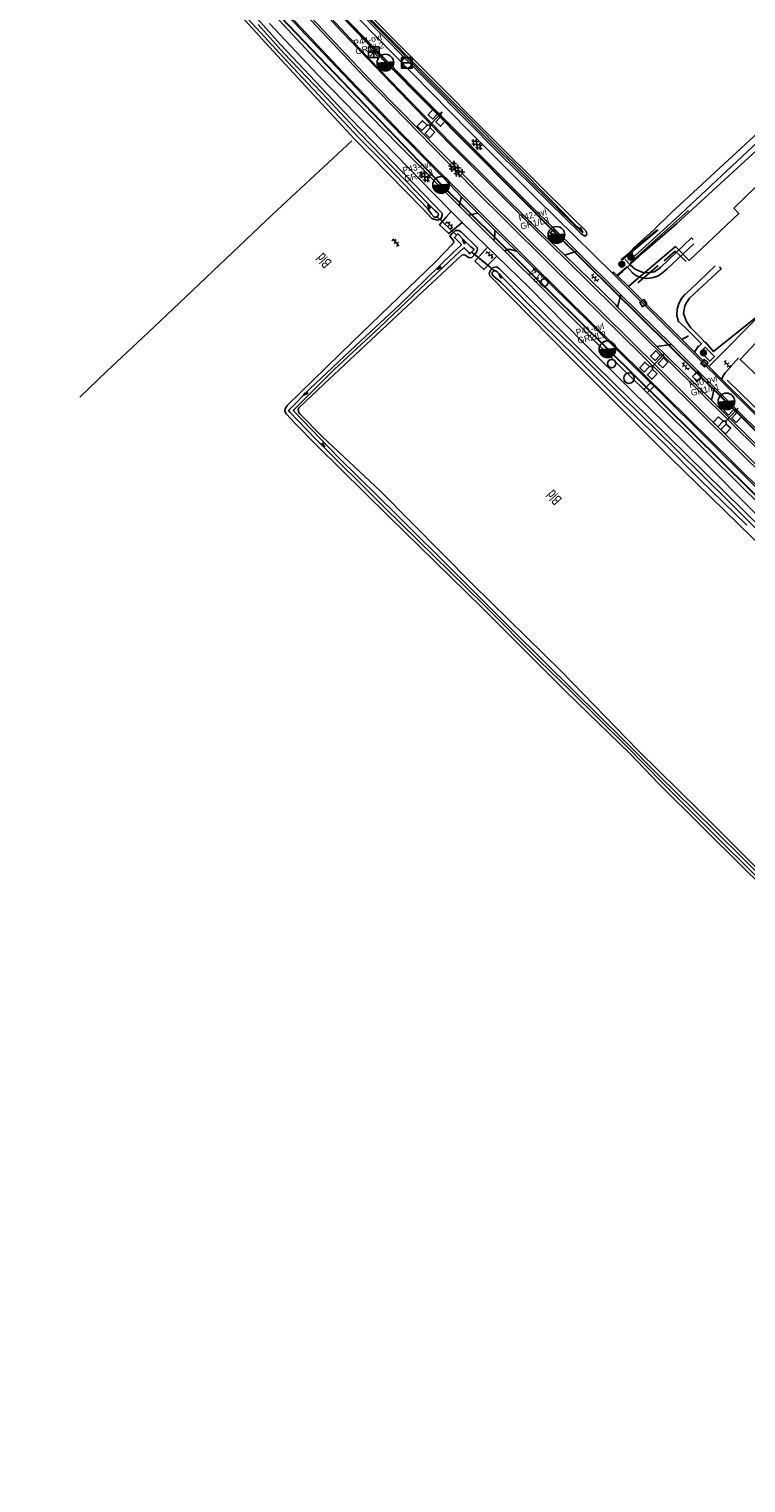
# Model space of a CAD drawing. Header units: metres. Extents: x 119757 to 244046, y 404148 to 811635.
# Tile 1 of 60: x 121089 to 121259, y 405151 to 405497. Entities that reach past the tile are written whole.
import ezdxf

# ---------------------------------------------------------------- set-up
doc = ezdxf.new("R2010")
doc.units = ezdxf.units.M
doc.layers.get('0').update_dxf_attribs({"linetype": 'CONTINUOUS'})
doc.layers.add('# Ov Nieuwe Leiding', color=250, linetype='CONTINUOUS', lineweight=30)
for name, color, linetype in [('2602', 126, 'CONTINUOUS'), ('4401', 7, 'CONTINUOUS'), ('4411', 7, 'CONTINUOUS'), ('4413', 7, 'CONTINUOUS'), ('4504', 7, 'CONTINUOUS'), ('4601', 172, 'CONTINUOUS'), ('B-AF-HAAG-GD', 74, 'CONTINUOUS'), ('B-AF-HEKW-GD', 47, 'Hekwerk'), ('B-AF-RAST-GD', 47, 'Raster'), ('B-AS-HECT-GD', 9, 'CONTINUOUS'), ('B-BP-BOOM-GD', 74, 'CONTINUOUS'), ('B-BW-SIGN-GD', 8, 'CONTINUOUS'), ('B-GB-BOUW-GD', 242, 'CONTINUOUS'), ('B-KL-GAS-GD', 8, 'CONTINUOUS'), ('B-KL-TELE-GD', 8, 'CONTINUOUS'), ('B-KL-WATER-GD', 8, 'CONTINUOUS'), ('B-MK-ASSTRP-GD', 121, 'CONTINUOUS'), ('B-MK-STRP-GD', 121, 'CONTINUOUS'), ('B-OB-KAST-GD', 8, 'CONTINUOUS'), ('B-TE-OND-GD', 8, 'CONTINUOUS'), ('B-TR-SLOO-GD', 142, 'CONTINUOUS'), ('B-VH-FPAD-GD', 13, 'CONTINUOUS'), ('B-VH-GOOT-GD', 13, 'CONTINUOUS'), ('B-VH-HFDR-GD', 13, 'CONTINUOUS'), ('B-VH-OVRG-GD', 13, 'CONTINUOUS'), ('B-VR-TELLUS-GD', 214, 'CONTINUOUS'), ('B-WT-HDUIK-GD', 134, 'CONTINUOUS'), ('B-WT-KOLK-GD', 213, 'CONTINUOUS'), ('L-AR-BLOCKS-GD', 8, 'CONTINUOUS'), ('L-AR-SYMB-GD', 8, 'CONTINUOUS'), ('n-ov-arma-pr', 1, 'CONTINUOUS'), ('OVL Lichtpunt', 1, 'CONTINUOUS'), ('OVL Lichtpuntinformatie', 1, 'CONTINUOUS')]:
    doc.layers.add(name, color=color, linetype=linetype)
doc.linetypes.add('Hekwerk', pattern='A,4,-1,[1,dgnlstyle.shx,S=0.004,R=0,X=0,Y=0],-1', length=6)
doc.linetypes.add('OV-4x4mm2', pattern='A,8,-1.5,["4x4",Standard,S=1.5,R=0,X=0,Y=-0.75],-5.5', length=15)
doc.linetypes.add('Raster', pattern='A,4,-1,[1,dgnlstyle.shx,S=0.004,R=0,X=0,Y=0],-1', length=6)

# ---------------------------------------------------------------- blocks, each defined once
blk = doc.blocks.new('OV6', base_point=(119758.78532, 404407.573336))
at = {"layer": '4413'}
for points in [[(119758.78532, 404407.573336, 0), (119759.09782, 404407.573336, 0)], [(119758.81657, 404407.573336, 0), (119758.81657, 404407.604586, 0)], [(119758.87907, 404407.573336, 0), (119758.87907, 404407.542086, 0)], [(119758.94157, 404407.573336, 0), (119758.94157, 404407.604586, 0)], [(119759.00407, 404407.573336, 0), (119759.00407, 404407.542086, 0)], [(119759.06657, 404407.573336, 0), (119759.06657, 404407.604586, 0)]]:
    blk.add_polyline3d(points, dxfattribs=at)
blk = doc.blocks.new('WATER', base_point=(119758.78532, 404407.573336))
at = {"layer": '4601'}
for points in [[(119758.28532, 404407.723336, 0), (119758.34782, 404407.785836, 0), (119758.47282, 404407.848336, 0), (119758.59782, 404407.848336, 0), (119758.72282, 404407.785836, 0), (119758.78532, 404407.723336, 0), (119758.84782, 404407.660836, 0), (119758.97282, 404407.598336, 0), (119759.09782, 404407.598336, 0), (119759.22282, 404407.660836, 0), (119759.28532, 404407.723336, 0)], [(119758.28532, 404407.423336, 0), (119758.34782, 404407.485836, 0), (119758.47282, 404407.548336, 0), (119758.59782, 404407.548336, 0), (119758.72282, 404407.485836, 0), (119758.78532, 404407.423336, 0), (119758.84782, 404407.360836, 0), (119758.97282, 404407.298336, 0), (119759.09782, 404407.298336, 0), (119759.22282, 404407.360836, 0), (119759.28532, 404407.423336, 0)]]:
    blk.add_polyline3d(points, dxfattribs=at)
blk = doc.blocks.new('3501', base_point=(119758.533414, 404407.573336))
blk.add_polyline3d([(119758.033414, 404407.573336, 0), (119758.033414, 404407.823336, 0), (119758.533414, 404407.823336, 0), (119759.033414, 404407.823336, 0), (119759.033414, 404407.573336, 0), (119759.033414, 404407.323336, 0), (119758.533414, 404407.323336, 0), (119758.033414, 404407.323336, 0)], close=True)
blk.add_polyline3d([(119758.033414, 404407.323336, 0), (119759.033414, 404407.823336, 0)])
blk = doc.blocks.new('2901')
for radius in [0.27, 0.18, 0.09]:
    blk.add_circle((0, 0), radius)
blk = doc.blocks.new('2202')
for p, q in [((-0.35, 0), (-0.5, 0)), ((0, 0.35), (0, 0.5)), ((0.35, 0), (0.5, 0)), ((0, -0.35), (0, -0.5))]:
    blk.add_line(p, q)
blk.add_circle((0, 0), 0.35)
blk = doc.blocks.new('3602')
at = {"flags": 128}
blk.add_lwpolyline([(-0.31, 0), (-0.31, 0.31), (0, 0.31), (0.31, 0.31), (0.31, 0), (0.31, -0.31), (0, -0.31), (-0.31, -0.31)], close=True, dxfattribs=at)
blk = doc.blocks.new('3605')
at = {"flags": 128}
blk.add_lwpolyline([(-0.25, -0.25), (-0.25, 0.25), (0.25, 0.25), (0.25, -0.25)], close=True, dxfattribs=at)
blk = doc.blocks.new('3201')
blk.add_circle((0, 0), 0.5)
blk = doc.blocks.new('2602', base_point=(119758.78532, 404407.573336))
at = {"layer": '2602'}
for points in [[(119758.78532, 404407.573336, 0), (119758.28532, 404408.073336, 0), (119756.48532, 404408.073336, 0), (119756.48532, 404409.573336, 0), (119758.28532, 404409.573336, 0), (119758.28532, 404408.073336, 0)], [(119758.78532, 404407.573336, 0), (119758.28532, 404407.073575, 0), (119758.28532, 404405.573336, 0), (119756.48532, 404405.573336, 0), (119756.48532, 404407.073336, 0), (119758.28532, 404407.073575, 0)], [(119763.01032, 404407.573336, 0), (119762.53532, 404407.573336, 0), (119758.78532, 404407.573336, 0)], [(119762.53532, 404407.573336, 0), (119762.03532, 404408.073336, 0), (119760.23532, 404408.073336, 0), (119760.23532, 404409.573336, 0), (119762.03532, 404409.573336, 0), (119762.03532, 404408.073336, 0)], [(119762.53532, 404407.573336, 0), (119762.03532, 404407.073336, 0), (119762.03532, 404405.573336, 0), (119760.23532, 404405.573336, 0), (119760.23532, 404407.073336, 0), (119762.03532, 404407.073336, 0)]]:
    blk.add_polyline3d(points, dxfattribs=at)
blk = doc.blocks.new('3202')
blk.add_circle((0, 0), 0.4)
blk = doc.blocks.new('GV6', base_point=(119758.78532, 404407.573336))
at = {"layer": '4411'}
for points in [[(119758.78532, 404407.542086, 0), (119758.94157, 404407.667086, 0)], [(119758.78532, 404407.604586, 0), (119758.94157, 404407.479586, 0)], [(119758.84782, 404407.479586, 0), (119759.09782, 404407.667086, 0)], [(119758.84782, 404407.667086, 0), (119759.09782, 404407.479586, 0)], [(119759.00407, 404407.667086, 0), (119759.16032, 404407.542086, 0)], [(119759.00407, 404407.479586, 0), (119759.16032, 404407.604586, 0)]]:
    blk.add_polyline3d(points, dxfattribs=at)
blk = doc.blocks.new('GV4', base_point=(119758.533414, 404407.573336))
at = {"layer": '4401'}
for points in [[(119758.533414, 404407.604586, 0), (119758.627164, 404407.667086, 0)], [(119758.533414, 404407.510836, 0), (119758.783414, 404407.667086, 0)], [(119758.533414, 404407.667086, 0), (119758.845914, 404407.479586, 0)], [(119758.595914, 404407.479586, 0), (119758.908414, 404407.667086, 0)], [(119758.658414, 404407.667086, 0), (119758.908414, 404407.510836, 0)], [(119758.814664, 404407.667086, 0), (119758.908414, 404407.604586, 0)], [(119758.533414, 404407.573336, 0), (119758.689664, 404407.479586, 0)], [(119758.752164, 404407.479586, 0), (119758.908414, 404407.573336, 0)]]:
    blk.add_polyline3d(points, dxfattribs=at)
blk = doc.blocks.new('3302')
blk.add_line((-0.5, 0), (0.5, 0))
at = {"flags": 128}
blk.add_lwpolyline([(-0.5, -0.5), (0.5, -0.5), (0.5, 0.5), (-0.5, 0.5)], close=True, dxfattribs=at)
blk.add_circle((0, 0), 0.5)
blk = doc.blocks.new('2402')
for q in [(0, 0.49), (-0.5, -0.01), (0.5, -0.01), (0, -0.51)]:
    blk.add_line((0, -0.01), q)
at = {"flags": 128}
blk.add_lwpolyline([(0, -0.51), (-0.5, -0.51), (-0.5, -0.01), (-0.5, 0.49), (0, 0.49), (0.5, 0.49), (0.5, -0.01), (0.5, -0.51)], close=True, dxfattribs=at)
for points in [[(-0.35, 0.34), (0, -0.01), (0.36, -0.37)], [(0.36, 0.34), (0, -0.01), (-0.35, -0.37)]]:
    blk.add_lwpolyline(points, dxfattribs=at)
blk = doc.blocks.new('2810')
at = {"flags": 128}
blk.add_lwpolyline([(-0.63, -0.31), (-0.63, 0.31), (0.62, 0.31), (0.62, -0.31)], close=True, dxfattribs=at)
blk = doc.blocks.new('OV_MASTB')
at = {"layer": 'n-ov-arma-pr'}
for p, q in [((0, -1.5), (-0.02, 1.5)), ((0.06, -1.5), (0.05, 1.5)), ((0.13, -1.49), (0.11, 1.5)), ((0.19, -1.49), (0.18, 1.49)), ((0.26, -1.48), (0.24, 1.48)), ((0.32, -1.47), (0.3, 1.47)), ((0.38, -1.45), (0.37, 1.45)), ((0.45, -1.43), (0.43, 1.44)), ((0.51, -1.41), (0.49, 1.42)), ((0.57, -1.39), (0.56, 1.39)), ((0.64, -1.36), (0.62, 1.37)), ((0.7, -1.33), (0.68, 1.34)), ((0.76, -1.29), (0.75, 1.3)), ((0.83, -1.25), (0.81, 1.26)), ((0.89, -1.21), (0.88, 1.22)), ((0.95, -1.16), (0.94, 1.17)), ((1.02, -1.1), (1, 1.12)), ((1.08, -1.04), (1.07, 1.05)), ((1.14, -0.97), (1.13, 0.99)), ((1.2, -0.89), (1.19, 0.91)), ((1.27, -0.8), (1.26, 0.82)), ((1.33, -0.69), (1.32, 0.71)), ((1.39, -0.56), (1.39, 0.57)), ((1.46, -0.36), (1.45, 0.38))]:
    blk.add_line(p, q, dxfattribs=at)
blk.add_circle((0, 0), 1.5, dxfattribs=at)

msp = doc.modelspace()

# ---------------------------------------------------------------- linework, layer by layer
at = {"layer": '# Ov Nieuwe Leiding', "color": 1, "linetype": 'OV-4x4mm2'}
for points in [[(121477.08, 405232.48), (121476.76, 405232.01), (121472.69, 405235.13), (121471.88, 405236.49), (121472.45, 405238.42), (121461.36, 405246.99), (121458.95, 405246.23), (121446.72, 405253.83), (121444.52, 405250.9), (121442.95, 405251.88), (121435.06, 405239.97), (121437.08, 405238.13), (121436.68, 405237.6), (121428.25, 405243.45), (121390.56, 405271.7), (121351.56, 405303.02), (121308.63, 405340.85), (121267.2, 405380.51), (121226.64, 405420.63), (121187.06, 405459.7), (121147.07, 405501.34), (121109.16, 405543.48)], [(121477.51, 405232.36), (121476.79, 405231.33), (121472, 405234.9), (121471.07, 405236.55), (121471.78, 405238.44), (121461.4, 405246.27), (121458.94, 405245.04), (121446.9, 405252.87), (121444.23, 405249.24), (121418.55, 405268.93), (121378.09, 405295.54), (121337.52, 405329.43), (121295.46, 405367.99), (121254.56, 405408.3), (121214.44, 405447.9), (121173.7, 405488.89), (121135.17, 405529.31)]]:
    msp.add_lwpolyline(points, dxfattribs=at)
at = {"layer": 'B-AF-HAAG-GD'}
for points in [[(121231.93, 405441.16), (121239.38, 405447.84), (121245.76, 405453.58)], [(121240.01, 405441.57), (121242.64, 405443.88), (121245.22, 405441.48)], [(121238.58, 405440.47), (121233.73, 405436.41)], [(121249.73, 405422.31), (121251.75, 405420.04), (121266.86, 405432.16), (121276.99, 405440.6), (121278.45, 405441.96)], [(121255.03, 405413.27), (121269.42, 405399.18)]]:
    msp.add_lwpolyline(points, dxfattribs=at)
at = {"layer": 'B-AF-HEKW-GD'}
for points in [[(121230.69, 405441.93), (121231.99, 405440.58), (121233.14, 405439.61), (121234.51, 405438.98), (121235.52, 405438.76), (121236.69, 405438.81), (121237.6, 405439.02), (121238.52, 405439.54), (121239.11, 405440.01), (121246.54, 405447.07), (121246.94, 405446.68)], [(121253.14, 405440.2), (121253.57, 405439.74), (121246.06, 405432.72), (121245.39, 405431.8), (121244.92, 405430.94), (121244.74, 405429.93), (121244.64, 405429.12), (121244.9, 405428.18), (121245.31, 405427.19), (121245.94, 405426.25), (121246.37, 405425.66), (121251.93, 405420.01)]]:
    msp.add_lwpolyline(points, dxfattribs=at)
at = {"layer": 'B-AF-RAST-GD'}
for points in [[(121165.66, 405470.14), (121146.82, 405452.59), (121123.06, 405430.11), (121117.21, 405424.58)], [(121100.93, 405409.18), (121107.3, 405415.28), (121117.21, 405424.58)]]:
    msp.add_lwpolyline(points, dxfattribs=at)
at = {"layer": 'B-GB-BOUW-GD'}
msp.add_lwpolyline([(121277.36, 405419.86), (121268.07, 405428.8), (121258.06, 405418.14), (121273.15, 405403.78), (121280.42, 405411.59), (121274.59, 405416.98)], close=True, dxfattribs=at)
at = {"layer": 'B-MK-ASSTRP-GD'}
for points in [[(121145.69, 405509.77), (121168.87, 405485.08), (121194.53, 405458.84), (121220.24, 405433.37), (121239.51, 405414.39), (121265.23, 405389), (121287.9, 405366.83), (121297.98, 405357.09), (121309.11, 405346.6), (121312.42, 405343.5), (121322.57, 405334.3), (121330.22, 405327.7), (121350.88, 405310.05), (121363.63, 405299.48)], [(121364.04, 405299.97), (121346.14, 405314.85), (121324.18, 405333.63), (121312.35, 405344.29), (121307.32, 405349), (121298.37, 405357.51), (121280.89, 405374.41), (121255.03, 405399.88), (121231.44, 405423.19), (121214.74, 405439.67), (121196.98, 405457.24), (121171.3, 405483.3), (121151.91, 405503.92)]]:
    msp.add_lwpolyline(points, dxfattribs=at)
at = {"layer": 'B-MK-STRP-GD'}
for points in [[(121138.53, 405522.77), (121163.43, 405495.88), (121188.84, 405469.47), (121209.17, 405449.22), (121216.79, 405441.73), (121234, 405424.77), (121255.56, 405403.49), (121277.08, 405382.24), (121298.83, 405361.11), (121318.76, 405342.51), (121337.14, 405326.58), (121355.8, 405310.92), (121372.44, 405297.71)], [(121365.74, 405293.73), (121354.19, 405303.24), (121335.99, 405318.65), (121322.49, 405330.43), (121309.18, 405342.54), (121300.54, 405350.67), (121279.6, 405370.78), (121256.31, 405393.7), (121235.07, 405414.66), (121216, 405433.5), (121199.09, 405450.21), (121186.39, 405462.9), (121177.61, 405471.81), (121163.62, 405486.36), (121143.27, 405508.11)]]:
    msp.add_lwpolyline(points, dxfattribs=at)
at = {"layer": 'B-TR-SLOO-GD'}
for points in [[(121088.87, 405560.24), (121108.29, 405537.95), (121128.1, 405516.13), (121148.68, 405493.08), (121165.35, 405475.46), (121182.81, 405457.46), (121187.21, 405452.9)], [(121187.21, 405452.9), (121187.19, 405452.39), (121186.84, 405451.5), (121185.99, 405451.25), (121184.69, 405451.64), (121182.49, 405454.03), (121166.22, 405470.62), (121145.14, 405493.41), (121126.47, 405514.03), (121109.21, 405533.4), (121098.24, 405545.74)], [(121138.21, 405502.11), (121150.42, 405488.81), (121167.34, 405470.88), (121172.37, 405465.87), (121183.73, 405453.98), (121184.66, 405452.73), (121185.31, 405451.97), (121185.87, 405451.96), (121186.21, 405452.33), (121186.33, 405452.76), (121186.01, 405453.09), (121185.55, 405453.47), (121184.13, 405454.83), (121183.69, 405455.3), (121181.22, 405457.87), (121167.49, 405471.97), (121158.58, 405481.53), (121149.49, 405490.99), (121143.41, 405497.78)], [(121168.93, 405499.87), (121174.16, 405494.59), (121179.46, 405489.15), (121184.35, 405484.26), (121190.07, 405478.5), (121198.54, 405469.96), (121205.9, 405462.67), (121214.01, 405454.65), (121218.95, 405449.8), (121220.54, 405448.35), (121220.63, 405448.33), (121220.69, 405448.38), (121220.65, 405448.53), (121218.63, 405450.44), (121216, 405453.07), (121213.08, 405456.01), (121204.68, 405464.5), (121202.3, 405466.77), (121193.9, 405475.25), (121188.27, 405480.84), (121180.74, 405488.36), (121174.19, 405495.04), (121167.61, 405501.61)], [(121284.99, 405493.21), (121262.35, 405472.12), (121241.87, 405453.15), (121237.55, 405448.95), (121232.79, 405444.69), (121232.05, 405443.92), (121232.36, 405443.4), (121232.44, 405442.87), (121232.98, 405442.71), (121242.61, 405451.48), (121263.46, 405471.04), (121275.5, 405481.6), (121289.13, 405494.01)], [(121152.18, 405402.96), (121150.07, 405405.26), (121149.74, 405405.86), (121149.82, 405406.42), (121150.31, 405407.22), (121165.8, 405422.3), (121185.7, 405441.44), (121189.56, 405445.5), (121189.67, 405445.62), (121189.94, 405445.97), (121189.87, 405446.45), (121188.98, 405447.48), (121189.52, 405448.09), (121190.36, 405448.8), (121191.13, 405448.81), (121191.79, 405448.41)], [(121270.12, 405288.21), (121258.48, 405299.85), (121246.88, 405311.23), (121238.89, 405319.11), (121230.27, 405327.8), (121218.56, 405339.29), (121203.66, 405354.03), (121190.57, 405367.08), (121176.55, 405381.05), (121162.68, 405394.72), (121151.78, 405405.94), (121151.86, 405406.19), (121161.44, 405415.75), (121172.23, 405425.77), (121183.4, 405436.28), (121191.38, 405443.79), (121192.32, 405444.67), (121192.51, 405444.62), (121193.53, 405443.62), (121193.75, 405443.3), (121194.77, 405444.32), (121194.01, 405444.96), (121192.53, 405446.37), (121190.92, 405448.05), (121190.09, 405447.18), (121191.68, 405445.59), (121191.67, 405445.34), (121190.67, 405444.39), (121189.82, 405443.57), (121176.92, 405431.09), (121166.6, 405421.49), (121155.72, 405411.16), (121150.71, 405406.11), (121150.68, 405405.91), (121150.88, 405405.68), (121157.05, 405399.25), (121173.38, 405383.06), (121185.27, 405371.36), (121196.93, 405359.97)], [(121191.79, 405448.41), (121195.52, 405444.74)], [(121238.24, 405448.87), (121229.83, 405441.89), (121229.96, 405441.78), (121238.59, 405448.94)], [(121195.52, 405444.74), (121195.55, 405444.25), (121195.18, 405443.39), (121194.22, 405442.43), (121193.58, 405442.35), (121192.82, 405442.85), (121192.42, 405443.02), (121192.22, 405443.01), (121191.87, 405442.99), (121177.76, 405429.82), (121158.96, 405412.21), (121153.11, 405406.62), (121152.92, 405406.22), (121153.06, 405405.56), (121153.29, 405405.22), (121158.67, 405399.74)], [(121351.19, 405297.89), (121351.4, 405297.33), (121350.87, 405296.2), (121350, 405295.5), (121349.26, 405295.55), (121348.42, 405295.89), (121345.47, 405298.16), (121321.45, 405319), (121302.25, 405336.31), (121282.1, 405355.41), (121260.87, 405375.94), (121241.4, 405394.85), (121217.91, 405418.36), (121198.55, 405438.03), (121198.38, 405438.71), (121198.75, 405439.49), (121199.3, 405440.02), (121200.12, 405440.16), (121200.79, 405439.71)], [(121263.43, 405376.4), (121255.86, 405383.91), (121242.87, 405396.75), (121230.16, 405409.17), (121218.46, 405420.92), (121207.5, 405431.53), (121200.25, 405438.98), (121199.86, 405439.25), (121199.49, 405439.23), (121199.15, 405438.93), (121199.06, 405438.74), (121199.11, 405438.46), (121199.31, 405438.06), (121201.15, 405436.52), (121210.38, 405427.2), (121219.21, 405418.43), (121229.99, 405407.72), (121239.87, 405398.34), (121248.41, 405389.73), (121259.67, 405378.75)], [(121200.79, 405439.71), (121223.45, 405417.05), (121254.17, 405386.86)], [(121152.18, 405402.96), (121157.45, 405397.61), (121174.3, 405381), (121196.59, 405359.16), (121216.75, 405339.04), (121231.9, 405324.38)], [(121233.85, 405325.2), (121215.46, 405344.06), (121194.48, 405364.66), (121172.48, 405386.82), (121158.67, 405399.74)], [(121254.17, 405386.86), (121277.38, 405364.08), (121299.69, 405342.94), (121316.23, 405327.99), (121332.2, 405313.88), (121351.19, 405297.89)], [(121196.93, 405359.97), (121210.27, 405346.6), (121217.66, 405339.47), (121231.09, 405326.13), (121239.96, 405317.17), (121252.81, 405304.33), (121260.98, 405296.25), (121270.91, 405286.39), (121279.47, 405277.95), (121293.2, 405264.28), (121303.32, 405254.31), (121309.52, 405248.22), (121319.28, 405238.46), (121325.02, 405232.86), (121330.83, 405226.77), (121338.75, 405218.6), (121346.16, 405211.12), (121374.39, 405183.67), (121382.7, 405175.44), (121392.21, 405165.93), (121392.28, 405165.73), (121392.19, 405165.51), (121391.91, 405165.11), (121379.11, 405151.03)], [(121328.36, 405228.35), (121305.48, 405251.55), (121282.68, 405274.06), (121259.06, 405297.12), (121238.74, 405317.23), (121231.9, 405324.38)], [(121233.85, 405325.2), (121248.36, 405310.88), (121275.1, 405284.19), (121304.37, 405255.2), (121324.45, 405235.72), (121337.36, 405222.74)]]:
    msp.add_lwpolyline(points, dxfattribs=at)
msp.add_lwpolyline([(121147.91, 405520.94), (121146.33, 405522.82), (121146.28, 405523.23), (121146.59, 405523.77), (121146.98, 405523.96), (121147.59, 405523.74), (121165.39, 405504.66), (121182.14, 405487.83), (121200.73, 405469.07), (121218.46, 405451.61), (121221.43, 405448.63), (121221.57, 405448), (121221.33, 405447.56), (121221, 405447.51), (121220.18, 405448.09), (121200.87, 405466.98), (121184.22, 405483.74), (121161.57, 405506.84)], close=True, dxfattribs=at)
at = {"layer": 'B-VH-FPAD-GD'}
for points in [[(121144.83, 405523.01), (121159.66, 405507.05), (121175.52, 405490.81), (121193.5, 405472.53), (121209.64, 405456.46), (121227.69, 405438.66)], [(121263.75, 405382.68), (121250.87, 405395.39), (121235.99, 405410.22), (121235.13, 405411.03), (121229.63, 405416.41), (121211.74, 405434.34), (121202.02, 405444.01), (121199.46, 405446.44), (121193.41, 405452.48), (121191.22, 405454.71), (121176.84, 405469.12), (121159.92, 405486.43), (121141.08, 405506.77)], [(121268.52, 405395.08), (121252, 405411.46), (121241.77, 405421.72), (121229.71, 405433.54), (121219.26, 405443.91), (121208.27, 405454.67), (121180.31, 405482.76), (121159.71, 405503.88)], [(121146.12, 405498.06), (121157.57, 405485.82), (121173.15, 405469.86), (121185.24, 405457.48), (121189.33, 405453.32), (121191.94, 405450.75), (121197.99, 405444.85), (121200.15, 405442.75), (121207.8, 405435.34), (121220.99, 405421.91), (121232.08, 405410.95), (121249.22, 405394.1), (121261.62, 405381.69), (121280.78, 405362.79), (121296.24, 405348.05), (121308.99, 405336.42), (121324.5, 405322.53), (121343.16, 405306.54), (121352.65, 405298.55)], [(121227.69, 405438.66), (121227.97, 405438.93), (121228.92, 405438.02), (121231.49, 405435.52)], [(121231.49, 405435.52), (121244.19, 405422.92), (121247.22, 405419.91), (121250.66, 405416.51), (121253.69, 405413.5), (121269.07, 405398.25), (121270.36, 405396.96), (121272.9, 405394.45), (121274.2, 405393.15), (121273.93, 405392.92)]]:
    msp.add_lwpolyline(points, dxfattribs=at)
at = {"layer": 'B-VH-GOOT-GD'}
msp.add_lwpolyline([(121227.69, 405438.66), (121241.61, 405424.89), (121273.93, 405392.92)], dxfattribs=at)
at = {"layer": 'B-VH-HFDR-GD'}
for points in [[(121264.8, 405394.99), (121251.28, 405408.5), (121240.06, 405419.5), (121238.25, 405421.27), (121228.9, 405430.58), (121228.56, 405431.04), (121216.36, 405442.99), (121209.64, 405449.4), (121189.09, 405469.75), (121184.67, 405474.31), (121169.89, 405489.53), (121144.8, 405516.44)], [(121143.62, 405507.13), (121158.99, 405490.83), (121174.33, 405474.72), (121187.39, 405461.38), (121191.79, 405456.84), (121195.65, 405452.96), (121199.72, 405448.93), (121204.86, 405443.92), (121216.94, 405432.14), (121236.75, 405412.61), (121237.6, 405411.82), (121251.57, 405397.94), (121267.51, 405382.19)]]:
    msp.add_lwpolyline(points, dxfattribs=at)
at = {"layer": 'B-VH-OVRG-GD'}
for points in [[(121230.9, 405439.81), (121235.04, 405443.55), (121242.93, 405450.37), (121261.08, 405467.04), (121271.06, 405475.89), (121272.03, 405475.61), (121291.23, 405493.62)], [(121232.8, 405436.62), (121242.69, 405445), (121245.92, 405441.7), (121257.8, 405452.82), (121256.62, 405454.13), (121264.24, 405461.49)], [(121191.22, 405454.71), (121191.79, 405456.84)], [(121190.57, 405449.61), (121188.76, 405448.1), (121186.51, 405450.19), (121188.13, 405451.99)], [(121188.13, 405451.99), (121189.33, 405453.32)], [(121191.94, 405450.75), (121190.57, 405449.61)], [(121193.41, 405452.48), (121195.65, 405452.96)], [(121199.72, 405448.93), (121199.72, 405447.59), (121199.46, 405446.44)], [(121198.93, 405441.48), (121197.06, 405439.54), (121194.98, 405441.51), (121196.79, 405443.52)], [(121196.79, 405443.52), (121197.99, 405444.85)], [(121202.02, 405444.01), (121203.16, 405444.34), (121204.86, 405443.92)], [(121216.36, 405442.99), (121219.26, 405443.91)], [(121247.05, 405445.68), (121240.72, 405439.72), (121239.64, 405438.73), (121238.49, 405437.98), (121237.11, 405437.55), (121235.79, 405437.39), (121234.46, 405437.62), (121233.28, 405438.11), (121232.48, 405438.78), (121231.2, 405440.14), (121228.74, 405438.15)], [(121200.15, 405442.75), (121198.93, 405441.48)], [(121247.04, 405420), (121248.9, 405421.89), (121244.87, 405425.91), (121243.43, 405427.15), (121243.06, 405428.59), (121243.09, 405430.08), (121243.48, 405431.48), (121244.13, 405432.64), (121244.89, 405433.56), (121246.33, 405434.9), (121252.18, 405440.39)], [(121228.92, 405438.02), (121230.21, 405439.18), (121230.9, 405439.81)], [(121231.49, 405435.52), (121232.8, 405436.62)], [(121229.71, 405433.54), (121228.9, 405430.58)], [(121251.88, 405417.75), (121252.85, 405418.73), (121261.69, 405427.6), (121264.08, 405425.37)], [(121244.19, 405422.92), (121245.77, 405423.79)], [(121238.25, 405421.27), (121241.77, 405421.72)], [(121247.22, 405419.91), (121248.18, 405421.41)], [(121250.66, 405416.51), (121251.88, 405417.75)], [(121257.7, 405418.56), (121254.63, 405415.03)], [(121235.13, 405411.03), (121236.75, 405412.61)], [(121254.63, 405415.03), (121254.19, 405414.52), (121253.69, 405413.5)], [(121237.6, 405411.82), (121235.99, 405410.22)], [(121252, 405411.46), (121251.28, 405408.5)]]:
    msp.add_lwpolyline(points, dxfattribs=at)
at = {"layer": 'B-WT-HDUIK-GD'}
for points in [[(121185.86, 405452.25), (121190.66, 405447.62)], [(121194.25, 405443.7), (121199.56, 405439.3)]]:
    msp.add_lwpolyline(points, dxfattribs=at)

# ---------------------------------------------------------------- block references
at = {"layer": 'B-AS-HECT-GD', "xscale": 2.5, "yscale": 2.5, "zscale": 2.5}
msp.add_blockref('2202', (121211.5, 405436.46), dxfattribs=at)
at = {"layer": 'B-BP-BOOM-GD', "xscale": 2.5, "yscale": 2.5, "zscale": 2.5}
for p in [(121229.93, 405440.78), (121232.08, 405442.43), (121249.36, 405419.74)]:
    msp.add_blockref('2901', p, dxfattribs=at)
at = {"layer": 'B-BW-SIGN-GD', "xscale": 2.5, "yscale": 2.5, "zscale": 2.5}
msp.add_blockref('2402', (121170.9, 405491.23), dxfattribs=at)
at = {"layer": 'B-KL-GAS-GD', "xscale": 2.5, "yscale": 2.5, "zscale": 2.5}
msp.add_blockref('3302', (121178.77, 405488.68), dxfattribs=at)
at = {"layer": 'B-KL-TELE-GD', "xscale": 2.5, "yscale": 2.5, "zscale": 2.5, "rotation": 317.132268}
msp.add_blockref('3501', (121214.23, 405447.77), dxfattribs=at)
at = {"layer": 'B-KL-WATER-GD', "xscale": 2.5, "yscale": 2.5, "zscale": 2.5}
for name, p in [('3202', (121227.51, 405417.16)), ('3201', (121231.63, 405413.72))]:
    msp.add_blockref(name, p, dxfattribs=at)
at = {"layer": 'B-OB-KAST-GD', "xscale": 2.5, "yscale": 2.5, "zscale": 2.5, "rotation": 315.245254}
msp.add_blockref('2810', (121250.31, 405419.38), dxfattribs=at)
at = {"layer": 'B-VR-TELLUS-GD'}
for p, rotation in [((121184.3, 405473.92), 46.93988400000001), ((121237.22, 405416.5), 46.618305), ((121254.72, 405403.51), 46.90090799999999)]:
    msp.add_blockref('2602', p, dxfattribs=dict(at, rotation=rotation))
at = {"layer": 'B-WT-KOLK-GD', "xscale": 2.5, "yscale": 2.5, "zscale": 2.5}
for name, p, rotation in [('3605', (121235.05, 405431.57), 123.23418), ('3605', (121249.59, 405417.26), 140.123366), ('3602', (121247.86, 405414.08), 312.615313)]:
    msp.add_blockref(name, p, dxfattribs=dict(at, rotation=rotation))
at = {"layer": 'L-AR-BLOCKS-GD', "yscale": 0.8}
for p, rotation in [((121184.02, 405454.5), 316.826518), ((121220.15, 405449.05), 315.027272), ((121192.32, 405446.2), 310.634743), ((121186.43, 405439.9), 42.08177899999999), ((121201.02, 405438), 314.509373), ((121154.73, 405410.02), 38.689914), ((121158.88, 405397.8), 315.027272)]:
    msp.add_blockref('WATER', p, dxfattribs=dict(at, rotation=rotation))
at = {"layer": 'L-AR-SYMB-GD'}
for name, p, xscale, yscale, zscale, rotation in [('GV6', (121194.41, 405470.31), 7.999999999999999, 7.999999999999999, 7.999999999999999, 314.131376), ('GV4', (121189.19, 405464.67), 10, 11.5, 10, 314.039155), ('GV6', (121183.99, 405460.45), 8, 8, 8, 131.030117), ('OV6', (121189.75, 405449.45), 7, 16, 7, 135.819363), ('OV6', (121176.84, 405445.19), 7, 16, 7, 131.030117), ('OV6', (121199.34, 405442.39), 7, 16, 7, 138.614332), ('OV6', (121222.73, 405438.3), 7, 16, 7, 314.093359), ('OV6', (121244.31, 405417.25), 7, 16, 7, 314.0919930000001), ('OV6', (121254.26, 405417.75), 7, 16, 7, 314.0919930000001)]:
    msp.add_blockref(name, p, dxfattribs=dict(at, xscale=xscale, yscale=yscale, zscale=zscale, rotation=rotation))
at = {"layer": 'OVL Lichtpunt', "xscale": 1.32091475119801, "yscale": 1.32091475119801, "zscale": 1.32091475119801, "rotation": 274.5000000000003}
for p in [(121173.66, 405488.74), (121186.93, 405459.64), (121214.38, 405447.77), (121226.51, 405420.57), (121254.82, 405408.16)]:
    msp.add_blockref('OV_MASTB', p, dxfattribs=at)

# ---------------------------------------------------------------- texts
at = {"layer": '4504', "width": 0.68}
msp.add_text('3.4', height=2.5, rotation=132.4189, dxfattribs=at).set_placement((121211.39, 405437.91))
at = {"layer": 'B-TE-OND-GD', "width": 0.68}
for p in [(121161.06, 405441.28), (121215.82, 405384.96)]:
    msp.add_text('Bld', height=2.5, rotation=131.6869, dxfattribs=at).set_placement(p)
at = {"layer": 'OVL Lichtpuntinformatie', "linetype": 'Continuous', "ltscale": 10}
for s, p in [('P44-ovl', (121166.31, 405492.59)), ('GR1/L2', (121166.73, 405490.62, -54.41)), ('P43-ovl', (121177.96, 405462.34)), ('GR2/L3', (121178.39, 405460.37, -54.41)), ('P42-ovl', (121205.57, 405451.01)), ('GR1/L3', (121205.99, 405449.04, -54.41)), ('P41-ovl', (121219.2, 405423.84)), ('GR2/L2', (121219.62, 405421.88, -54.41)), ('P40-ovl', (121246.14, 405411.42)), ('GR1/L1', (121246.56, 405409.45, -54.41))]:
    msp.add_text(s, height=1.5, rotation=13.4654, dxfattribs=at).set_placement(p)

doc.saveas('drawing.dxf')
